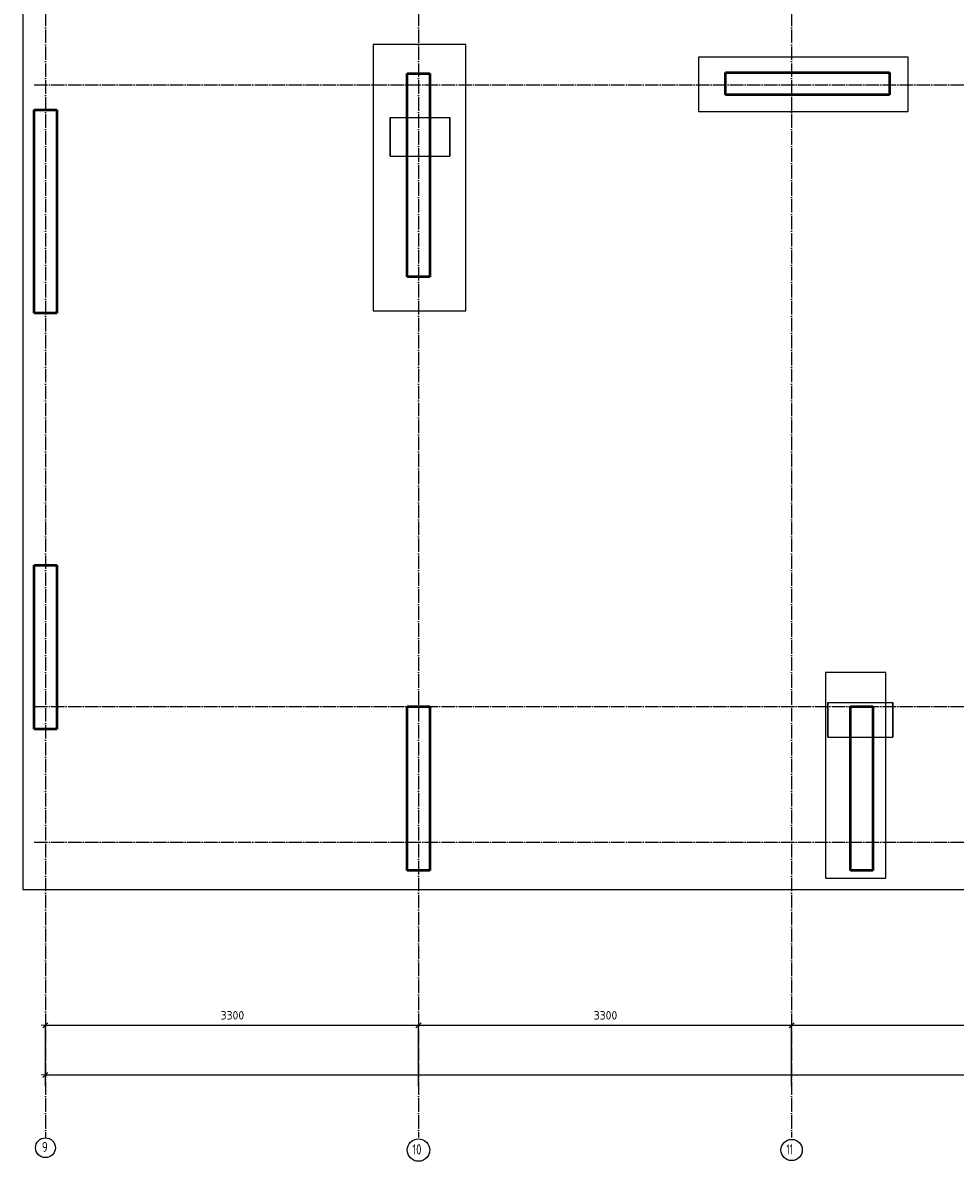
# Model space of a CAD drawing. Header units: millimetres. Extents: x 9402 to 69898, y -2829 to 22870.
# Tile 20 of 69: x 25100 to 33347, y -2823 to 7249. Entities that reach past the tile are written whole.
import ezdxf

# ---------------------------------------------------------------- set-up
doc = ezdxf.new("R2010")
doc.units = ezdxf.units.MM
doc.header["$PDMODE"] = 65
doc.linetypes.add('______11', pattern=[150, 120, -15, 0, -15])
doc.linetypes.add('______5', pattern=[330, 240, -30, 30, -30])
doc.layers.add('Standard', color=7, linetype='Continuous', lineweight=25)
doc.layers.add('Размерная линия_ общее', color=7, linetype='Continuous', lineweight=13)
doc.layers.add('Осевая линия_ общее', color=7, linetype='______5', lineweight=13, true_color=0xa0a0a0)
doc.styles.add('ISOCPEUR', font='ISOCPEUR')
doc.dimstyles.new('DIMSTYLE_12', dxfattribs={"dimtxt": 75, "dimasz": 75, "dimexe": 0, "dimexo": 0, "dimgap": 37.5, "dimtad": 2, "dimdec": 0, "dimrnd": 5, "dimzin": 12, "dimdsep": 46, "dimtxsty": 'ISOCPEUR', "dimblk1": 'ALL_ML_STRICH', "dimblk2": 'ALL_ML_STRICH', "dimsah": 1, "dimcen": 0, "dimclrd": 256, "dimclre": 256, "dimclrt": 256, "dimadec": 0, "dimazin": 0, "dimtfac": 1, "dimtdec": 0, "dimtix": 1, "dimtmove": 2, "dimatfit": 3, "dimfxl": 0, "dimtzin": 0, "dimlwd": 0, "dimlwe": -1, "dimarcsym": 0})
doc.dimstyles.new('DIMSTYLE_13', dxfattribs={"dimtxt": 75, "dimasz": 75, "dimexe": 0, "dimexo": 0, "dimgap": 37.5, "dimtad": 2, "dimdec": 0, "dimrnd": 5, "dimzin": 12, "dimdsep": 46, "dimtxsty": 'ISOCPEUR', "dimblk1": 'ALL_ML_STRICH', "dimblk2": 'ALL_ML_STRICH', "dimsah": 1, "dimcen": 0, "dimclrd": 256, "dimclre": 256, "dimclrt": 256, "dimadec": 0, "dimazin": 0, "dimtfac": 1, "dimtdec": 0, "dimtix": 1, "dimtmove": 2, "dimatfit": 3, "dimfxl": 0, "dimtzin": 0, "dimlwd": 0, "dimlwe": -1, "dimarcsym": 0})

# ---------------------------------------------------------------- blocks, each defined once
blk = doc.blocks.new('ALL_ML_STRICH')
at = {"color": 0, "linetype": 'ByBlock', "lineweight": -2}
for p, q in [((-1, 0), (0.5, 0)), ((-0.3, -0.3), (0.3, 0.3)), ((0, -0.5), (0, 0.5))]:
    blk.add_line(p, q, dxfattribs=at)
blk = doc.blocks.new('*D132')
at = {"layer": 'DEFPOINTS', "transparency": 33554687}
for p in [(25300, -1620), (25300, -2060), (28600, -2170)]:
    blk.add_point(p, dxfattribs=at)
at = {"layer": 'Размерная линия_ общее', "lineweight": -2, "transparency": 33554687}
for p, q in [((25300, -2050), (25300, -1620)), ((25300, -1620), (28600, -1620)), ((28600, -2160), (28600, -1620))]:
    blk.add_line(p, q, dxfattribs=at)
at = {"layer": 'Размерная линия_ общее', "transparency": 33554687, "xscale": 75, "yscale": 75, "zscale": 75, "rotation": 180}
blk.add_blockref('ALL_ML_STRICH', (25300, -1620), dxfattribs=at)
at = {"layer": 'Размерная линия_ общее', "transparency": 33554687, "xscale": 75, "yscale": 75, "zscale": 75}
blk.add_blockref('ALL_ML_STRICH', (28600, -1620), dxfattribs=at)
at = {"layer": 'Размерная линия_ общее', "transparency": 33554687, "insert": (26954, -1532), "char_height": 75, "width": 300, "attachment_point": 5, "style": 'ISOCPEUR'}
blk.add_mtext('\\A1;{3300}', dxfattribs=at)
blk = doc.blocks.new('*D133')
at = {"layer": 'DEFPOINTS', "transparency": 33554687}
for p in [(28600, -1620), (28600, -2170), (31900, -2170)]:
    blk.add_point(p, dxfattribs=at)
at = {"layer": 'Размерная линия_ общее', "lineweight": -2, "transparency": 33554687}
for p, q in [((28600, -2160), (28600, -1620)), ((28600, -1620), (31900, -1620)), ((31900, -2160), (31900, -1620))]:
    blk.add_line(p, q, dxfattribs=at)
at = {"layer": 'Размерная линия_ общее', "transparency": 33554687, "xscale": 75, "yscale": 75, "zscale": 75, "rotation": 180}
blk.add_blockref('ALL_ML_STRICH', (28600, -1620), dxfattribs=at)
at = {"layer": 'Размерная линия_ общее', "transparency": 33554687, "xscale": 75, "yscale": 75, "zscale": 75}
blk.add_blockref('ALL_ML_STRICH', (31900, -1620), dxfattribs=at)
at = {"layer": 'Размерная линия_ общее', "transparency": 33554687, "insert": (30254, -1532), "char_height": 75, "width": 300, "attachment_point": 5, "style": 'ISOCPEUR'}
blk.add_mtext('\\A1;{3300}', dxfattribs=at)
blk = doc.blocks.new('*D134')
at = {"layer": 'DEFPOINTS', "transparency": 33554687}
for p in [(31900, -1620), (31900, -2170), (35820, -2170)]:
    blk.add_point(p, dxfattribs=at)
at = {"layer": 'Размерная линия_ общее', "lineweight": -2, "transparency": 33554687}
for p, q in [((31900, -2160), (31900, -1620)), ((31900, -1620), (35820, -1620)), ((35820, -2160), (35820, -1620))]:
    blk.add_line(p, q, dxfattribs=at)
at = {"layer": 'Размерная линия_ общее', "transparency": 33554687, "xscale": 75, "yscale": 75, "zscale": 75, "rotation": 180}
blk.add_blockref('ALL_ML_STRICH', (31900, -1620), dxfattribs=at)
at = {"layer": 'Размерная линия_ общее', "transparency": 33554687, "xscale": 75, "yscale": 75, "zscale": 75}
blk.add_blockref('ALL_ML_STRICH', (35820, -1620), dxfattribs=at)
at = {"layer": 'Размерная линия_ общее', "transparency": 33554687, "insert": (33864, -1532), "char_height": 75, "width": 300, "attachment_point": 5, "style": 'ISOCPEUR'}
blk.add_mtext('\\A1;{3920}', dxfattribs=at)
blk = doc.blocks.new('*D144')
at = {"layer": 'DEFPOINTS', "transparency": 33554687}
for p in [(25300, -2060), (25300, -2170), (67380, -2170)]:
    blk.add_point(p, dxfattribs=at)
at = {"layer": 'Размерная линия_ общее', "lineweight": -2, "transparency": 33554687}
for p, q in [((25300, -2160), (25300, -2060)), ((25300, -2060), (67380, -2060)), ((67380, -2160), (67380, -2060))]:
    blk.add_line(p, q, dxfattribs=at)
at = {"layer": 'Размерная линия_ общее', "transparency": 33554687, "xscale": 75, "yscale": 75, "zscale": 75, "rotation": 180}
blk.add_blockref('ALL_ML_STRICH', (25300, -2060), dxfattribs=at)
at = {"layer": 'Размерная линия_ общее', "transparency": 33554687, "xscale": 75, "yscale": 75, "zscale": 75}
blk.add_blockref('ALL_ML_STRICH', (67380, -2060), dxfattribs=at)
at = {"layer": 'Размерная линия_ общее', "transparency": 33554687, "insert": (46340, -1972), "char_height": 75, "width": 375, "attachment_point": 5, "style": 'ISOCPEUR'}
blk.add_mtext('\\A1;{42080}', dxfattribs=at)

msp = doc.modelspace()

# ---------------------------------------------------------------- linework, layer by layer
at = {"color": 7, "linetype": 'Continuous', "lineweight": 50, "transparency": 33554687}
for p, q in [((25200, 4680), (25200, 6480)), ((25200, 6480), (25400, 6480)), ((25400, 6480), (25400, 4680)), ((25400, 4680), (25200, 4680)), ((25200, 1000), (25200, 2450)), ((25200, 2450), (25400, 2450)), ((25400, 2450), (25400, 1000)), ((32420, -250), (32420, 1200)), ((32420, 1200), (32620, 1200)), ((32620, 1200), (32620, -250)), ((25400, 1000), (25200, 1000)), ((32620, -250), (32420, -250))]:
    msp.add_line(p, q, dxfattribs=at)
at = {"color": 52, "linetype": 'Continuous', "lineweight": -3, "transparency": 33554687}
for p, q in [((32199.9, 1499.5), (32199.9, -319.1)), ((32733.3, 1499.5), (32199.9, 1499.5)), ((32199.9, 1499.5), (32199.9, -319.1)), ((32733.3, 1499.5), (32199.9, 1499.5)), ((32733.3, -319.1), (32733.3, 1499.5)), ((32733.3, -319.1), (32733.3, 1499.5)), ((32221.3, 1234.9), (32794.2, 1234.9)), ((32221.3, 1234.9), (32794.2, 1234.9)), ((32221.3, 928.3), (32221.3, 1234.9)), ((32221.3, 1234.9), (32221.3, 928.3)), ((32794.2, 928.3), (32794.2, 1234.9)), ((32794.2, 1234.9), (32794.2, 928.3)), ((32221.3, 928.3), (32794.2, 928.3)), ((32221.3, 928.3), (32794.2, 928.3)), ((32199.9, -319.1), (32733.3, -319.1)), ((32199.9, -319.1), (32733.3, -319.1))]:
    msp.add_line(p, q, dxfattribs=at)
at = {"layer": 'Standard', "color": 52, "linetype": 'Continuous', "lineweight": -3, "transparency": 33554687}
for p, q in [((28199.1, 7055.9), (28199.1, 4700.1)), ((29018.2, 7055.9), (28199.1, 7055.9)), ((28199.1, 7055.9), (28199.1, 4700.1)), ((29018.2, 7055.9), (28199.1, 7055.9)), ((29018.2, 4700.1), (29018.2, 7055.9)), ((29018.2, 4700.1), (29018.2, 7055.9)), ((31077.1, 6945.3), (31077.1, 6462.7)), ((32931.2, 6945.3), (31077.1, 6945.3)), ((31077.1, 6945.3), (31077.1, 6462.7)), ((32931.2, 6945.3), (31077.1, 6945.3)), ((32931.2, 6462.7), (32931.2, 6945.3)), ((32931.2, 6462.7), (32931.2, 6945.3)), ((31077.1, 6462.7), (32931.2, 6462.7)), ((31077.1, 6462.7), (32931.2, 6462.7)), ((28348.5, 6411.2), (28878.5, 6411.2)), ((28348.5, 6411.2), (28878.5, 6411.2)), ((28348.5, 6411.2), (28348.5, 6069.9)), ((28348.5, 6069.9), (28348.5, 6411.2)), ((28878.5, 6411.2), (28878.5, 6069.9)), ((28878.5, 6069.9), (28878.5, 6411.2)), ((28348.5, 6069.9), (28878.5, 6069.9)), ((28348.5, 6069.9), (28878.5, 6069.9)), ((28199.1, 4700.1), (29018.2, 4700.1)), ((28199.1, 4700.1), (29018.2, 4700.1))]:
    msp.add_line(p, q, dxfattribs=at)
at = {"layer": 'Standard', "color": 7, "linetype": 'Continuous', "lineweight": 50, "transparency": 33554687}
for p, q in [((28500, 5000), (28500, 6800)), ((28500, 6800), (28700, 6800)), ((28700, 6800), (28700, 5000)), ((31315, 6610), (31315, 6810)), ((31315, 6810), (32765, 6810)), ((32765, 6810), (32765, 6610)), ((32765, 6610), (31315, 6610)), ((28700, 5000), (28500, 5000)), ((28500, -250), (28500, 1200)), ((28500, 1200), (28700, 1200)), ((28700, 1200), (28700, -250)), ((28700, -250), (28500, -250))]:
    msp.add_line(p, q, dxfattribs=at)
at = {"layer": 'Standard', "color": 7, "linetype": 'Continuous', "lineweight": 25, "transparency": 33554687}
msp.add_lwpolyline([(25100, -419.1), (67580, -419.1), (67580, 14344.8), (25100, 14344.8), (25100, -419.1)], dxfattribs=at)
at = {"layer": 'Осевая линия_ общее', "color": 253, "linetype": '______11', "lineweight": -3, "true_color": 0xa0a0a0, "transparency": 33554687}
for p, q in [((25300, 14244.8), (25300, -2614.4)), ((28600, 14244.8), (28600, -2614.4)), ((31900, 14244.8), (31900, -2614.4)), ((25200, 6700), (69714.9, 6700)), ((25200, 1200), (69714.9, 1200)), ((25200, 0), (69714.9, 0))]:
    msp.add_line(p, q, dxfattribs=at)
at = {"layer": 'Осевая линия_ общее', "color": 7, "linetype": 'Continuous', "lineweight": -3, "transparency": 33554687}
for centre, radius in [((25300.7, -2703.5), 87.7), ((28600.1, -2723.8), 99.1), ((31900.3, -2723.8), 94)]:
    msp.add_circle(centre, radius, dxfattribs=at)

# ---------------------------------------------------------------- texts
at = {"layer": 'Осевая линия_ общее', "color": 7, "linetype": 'Continuous', "lineweight": -3, "transparency": 33554687, "char_height": 90, "attachment_point": 7, "style": 'ISOCPEUR'}
for s, insert, width in [('\\W0.78;9', (25269.2, -2742.6), 97.922), ('\\W0.75;10', (28546.1, -2762.9), 141.684), ('\\W0.62;11', (31855.3, -2762.9), 118.125)]:
    msp.add_mtext(s, dxfattribs=dict(at, insert=insert, width=width))

# ---------------------------------------------------------------- dimensions: what is measured, and where the dimension line sits
at = {"layer": 'Размерная линия_ общее', "transparency": 33554687}
for base, p1, p2, dimstyle, picture, middle in [((28600, -1619.7), (25300, -2049.7), (28600, -2160), 'DIMSTYLE_12', '*D132', (26953.7, -1532.2)), ((31900, -1619.7), (28600, -2160), (31900, -2160), 'DIMSTYLE_13', '*D133', (30253.7, -1532.2)), ((35820, -1619.7), (31900, -2160), (35820, -2160), 'DIMSTYLE_13', '*D134', (33863.7, -1532.2)), ((67380, -2059.7), (25300, -2160), (67380, -2160), 'DIMSTYLE_13', '*D144', (46340, -1972.2))]:
    dim = msp.add_linear_dim(base=base, p1=p1, p2=p2, dimstyle=dimstyle, override={"dimpost": '<>', "dimclrd": 256, "dimclre": 256, "dimclrt": 256, "dimlwd": 0, "dimlwe": 65535}, dxfattribs=at)
    dim.commit()
    dim.dimension.update_dxf_attribs({"geometry": picture, "text_midpoint": middle, "dimtype": 160})

doc.saveas('drawing.dxf')
